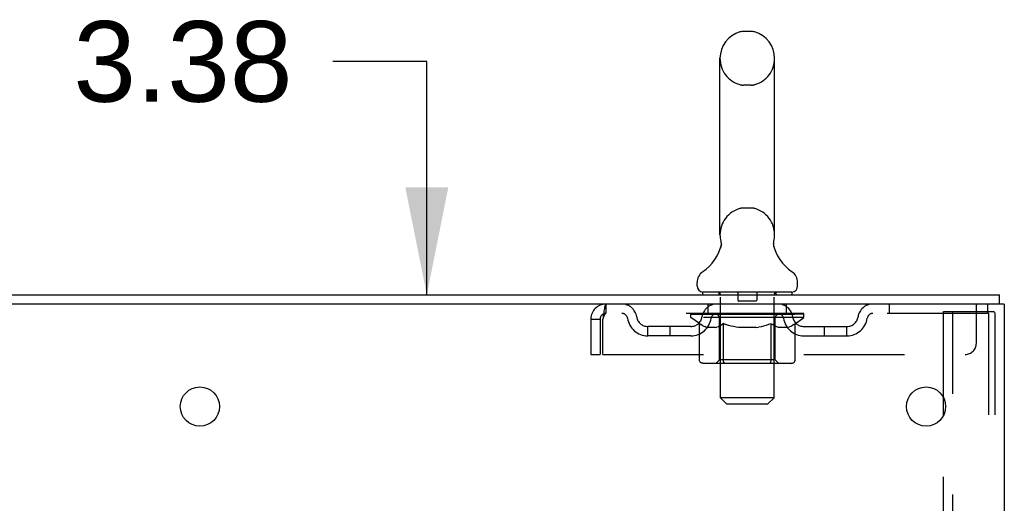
# Model space of a CAD drawing. Header units: inches. Extents: x 0 to 204, y 0 to 132.
# Tile 110 of 112: x 121.41 to 132.43, y 86.96 to 92.37. Entities that reach past the tile are written whole.
import ezdxf

# ---------------------------------------------------------------- set-up
doc = ezdxf.new("R2010")
doc.units = ezdxf.units.IN
doc.header["$LTSCALE"] = 11.243375
doc.header["$MEASUREMENT"] = 0
doc.linetypes.add('HIDDEN', pattern=[0.2, 0.1, -0.1])
doc.layers.get('0').update_dxf_attribs({"linetype": 'CONTINUOUS'})
doc.layers.add('DEFAULT_2', color=8, linetype='HIDDEN')
doc.layers.add('DIMENSIONS', color=7, linetype='CONTINUOUS')
doc.styles.get("Standard").update_dxf_attribs({"font": 'arial.ttf'})
doc.dimstyles.new('DIMSTYLE_1', dxfattribs={"dimtxt": 0.901875, "dimasz": 1.2025, "dimexe": 0.09, "dimexo": 0.07, "dimgap": 0.0375, "dimtad": 0, "dimtih": 1, "dimtoh": 1, "dimzin": 4, "dimdsep": 46, "dimtxsty": 'Standard', "dimblk": '_FILLED', "dimblk1": '_FILLED', "dimblk2": '_FILLED', "dimcen": 0.09, "dimadec": 3, "dimazin": 1, "dimtfac": 1, "dimtdec": 3, "dimtofl": 0, "dimtmove": 0, "dimatfit": 3, "dimldrblk": '_FILLED', "dimfxl": 0, "dimtolj": 1, "dimtzin": 4, "dimarcsym": 0})

# ---------------------------------------------------------------- blocks, each defined once
blk = doc.blocks.new('_FILLED')
at = {"color": 0, "linetype": 'ByBlock'}
blk.add_solid([(0, 0), (-1, 0.2), (-1, -0.2)], dxfattribs=at)
blk = doc.blocks.new('*D17')
at = {"layer": 'DIMENSIONS', "color": 2, "linetype": 'Continuous'}
for p, q in [((125.966, 91.9), (124.914, 91.9)), ((125.966, 89.29), (125.966, 91.9)), ((125.966, 85.915), (125.966, 83.51))]:
    blk.add_line(p, q, dxfattribs=at)
at = {"layer": 'DIMENSIONS', "color": 2, "linetype": 'Continuous', "xscale": 1.2025, "yscale": 1.2025, "zscale": 1.2025}
for p, rotation in [((125.966, 89.29), 270), ((125.966, 85.915), 90)]:
    blk.add_blockref('_FILLED', p, dxfattribs=dict(at, rotation=rotation))
at = {"layer": 'DIMENSIONS', "color": 2, "linetype": 'Continuous', "insert": (124.463, 92.351), "char_height": 0.9019, "width": 2.45082, "attachment_point": 3, "line_spacing_factor": 0.9}
blk.add_mtext('3.38', dxfattribs=at)

msp = doc.modelspace()

# ---------------------------------------------------------------- linework, layer by layer
at = {"color": 7, "linetype": 'Continuous'}
for p, q in [((129.596, 92.235), (129.509, 92.235)), ((129.246, 89.96), (129.246, 91.935)), ((129.858, 89.96), (129.858, 91.935)), ((129.253, 89.817), (129.251, 89.812)), ((129.847, 89.871), (129.848, 89.876)), ((129.847, 89.866), (129.847, 89.871)), ((129.847, 89.861), (129.847, 89.866)), ((129.847, 89.856), (129.847, 89.861)), ((129.847, 89.851), (129.847, 89.856)), ((129.847, 89.846), (129.847, 89.851)), ((129.848, 89.841), (129.847, 89.846)), ((129.848, 89.876), (129.849, 89.881)), ((129.848, 89.836), (129.848, 89.841)), ((129.849, 89.831), (129.848, 89.836)), ((129.849, 89.886), (129.85, 89.89)), ((129.85, 89.827), (129.849, 89.831)), ((129.851, 89.823), (129.85, 89.827)), ((128.99, 89.389), (128.99, 89.428)), ((130.115, 89.389), (130.115, 89.428)), ((129.052, 89.32), (129.052, 89.29)), ((130.052, 89.32), (129.052, 89.32)), ((130.052, 89.32), (130.052, 89.29)), ((132.375, 89.186), (132.375, 89.29)), ((132.371, 89.186), (132.337, 89.186))]:
    msp.add_line(p, q, dxfattribs=at)
at = {"color": 3, "linetype": 'Continuous'}
for p, q in [((114.674, 89.29), (132.375, 89.29)), ((132.337, 89.186), (114.674, 89.186)), ((132.427, 89.186), (132.371, 89.186)), ((132.427, 89.186), (132.427, 9.394)), ((131.748, 87.942), (131.748, 88.137))]:
    msp.add_line(p, q, dxfattribs=at)
at = {"color": 7, "linetype": 'Continuous'}
for points in [[(129.255, 89.89), (129.256, 89.886), (129.256, 89.881), (129.257, 89.876), (129.258, 89.871), (129.258, 89.866), (129.258, 89.861), (129.258, 89.856), (129.258, 89.851), (129.258, 89.846), (129.257, 89.841), (129.257, 89.836), (129.256, 89.832), (129.255, 89.827), (129.254, 89.822), (129.253, 89.817)], [(129.849, 89.881), (129.849, 89.886), (129.85, 89.89)]]:
    msp.add_lwpolyline(points, dxfattribs=at)
at = {"color": 3, "linetype": 'Continuous'}
for centre in [(123.427, 88.04), (131.552, 88.04)]:
    msp.add_circle(centre, 0.219, dxfattribs=at)
at = {"color": 7, "linetype": 'Continuous'}
for centre, radius, start, end in [((129.552, 91.935), 0.306, 105.6303, 180), ((129.509, 92.091), 0.144, 90, 105.6303), ((129.596, 92.091), 0.144, 74.3697, 90), ((129.552, 91.935), 0.306, 0, 74.3697), ((129.552, 89.96), 0.306, 180, 193.2053), ((129.552, 89.96), 0.306, 346.7947, 360), ((128.755, 89.976), 0.523, 304.6624, 347.2389), ((130.35, 89.976), 0.523, 192.7611, 235.3376), ((129.134, 89.428), 0.144, 124.6624, 180), ((129.971, 89.428), 0.144, 360, 55.3376), ((129.059, 89.389), 0.069, 180, 265), ((130.046, 89.389), 0.069, 275, 360)]:
    msp.add_arc(centre, radius, start, end, dxfattribs=at)
at = {"layer": 'DEFAULT_2', "color": 8, "linetype": 'HIDDEN'}
for p, q in [((129.596, 91.635), (129.509, 91.635)), ((129.596, 90.26), (129.509, 90.26)), ((129.232, 89.32), (129.232, 89.29)), ((129.252, 88.139), (129.252, 89.29)), ((129.447, 89.31), (129.447, 89.23)), ((129.657, 89.31), (129.657, 89.23)), ((129.852, 88.139), (129.852, 89.29)), ((129.872, 89.32), (129.872, 89.29)), ((127.969, 89.186), (127.969, 89.082)), ((129.115, 89.082), (129.115, 89.186)), ((129.647, 89.22), (129.457, 89.22)), ((129.99, 89.082), (129.99, 89.186)), ((131.14, 89.186), (131.14, 89.082)), ((132.115, 88.748), (132.115, 89.186)), ((132.24, 89.186), (132.24, 89.082)), ((127.802, 89.019), (127.802, 88.623)), ((127.802, 89.019), (127.906, 89.019)), ((127.906, 89.019), (127.906, 88.623)), ((127.936, 88.623), (127.936, 89.019)), ((132.24, 89.082), (127.969, 89.082)), ((128.919, 89.035), (128.919, 89.075)), ((128.919, 89.075), (129.226, 89.075)), ((129.016, 88.967), (128.919, 89.035)), ((130.186, 89.035), (128.919, 89.035)), ((128.92, 89.075), (128.92, 89.079)), ((129.041, 89.078), (128.92, 89.079)), ((128.929, 89.075), (128.929, 89.082)), ((128.938, 89.072), (128.938, 89.075)), ((128.938, 89.072), (130.167, 89.072)), ((128.946, 89.072), (128.946, 89.075)), ((128.947, 89.072), (128.947, 89.075)), ((128.957, 89.075), (128.957, 89.082)), ((128.974, 89.072), (128.974, 89.075)), ((128.976, 89.072), (128.976, 89.075)), ((129.004, 89.075), (129.004, 89.082)), ((129.019, 89.072), (129.019, 89.075)), ((129.021, 89.072), (129.021, 89.075)), ((129.041, 89.075), (129.041, 89.078)), ((129.067, 89.075), (129.067, 89.082)), ((129.069, 89.072), (129.069, 89.075)), ((129.069, 89.072), (129.069, 89.075)), ((129.072, 89.072), (129.072, 89.075)), ((129.08, 89.072), (129.08, 89.075)), ((129.08, 89.072), (129.08, 89.075)), ((129.083, 89.072), (129.083, 89.075)), ((129.086, 89.072), (129.086, 89.076)), ((129.091, 89.072), (129.091, 89.075)), ((129.105, 89.072), (129.105, 89.075)), ((129.123, 89.072), (129.123, 89.075)), ((129.124, 89.072), (129.124, 89.077)), ((129.144, 89.072), (129.144, 89.075)), ((129.144, 89.072), (129.144, 89.075)), ((129.145, 89.075), (129.145, 89.082)), ((129.155, 89.072), (129.155, 89.075)), ((129.159, 89.072), (129.159, 89.075)), ((129.169, 89.072), (129.169, 89.075)), ((129.18, 89.072), (129.18, 89.079)), ((129.195, 89.072), (129.195, 89.075)), ((129.198, 89.072), (129.198, 89.075)), ((129.226, 89.072), (129.226, 89.075)), ((129.293, 89.075), (129.231, 89.075)), ((129.236, 89.075), (129.236, 89.082)), ((129.24, 88.563), (129.24, 89.032)), ((129.243, 89.072), (129.243, 89.075)), ((129.247, 89.072), (129.247, 89.075)), ((129.253, 89.072), (129.253, 89.08)), ((129.257, 89.072), (129.257, 89.075)), ((129.268, 89.072), (129.268, 89.075)), ((129.293, 89.072), (129.293, 89.075)), ((129.367, 89.075), (129.308, 89.075)), ((129.329, 89.072), (129.329, 89.075)), ((129.336, 89.075), (129.336, 89.082)), ((129.34, 89.072), (129.34, 89.075)), ((129.342, 89.072), (129.342, 89.081)), ((129.345, 89.072), (129.345, 89.075)), ((129.352, 89.072), (129.352, 89.075)), ((129.367, 89.072), (129.367, 89.075)), ((129.448, 89.075), (129.393, 89.075)), ((129.407, 89.072), (129.407, 89.075)), ((129.438, 89.075), (129.552, 89.082)), ((129.443, 89.075), (129.443, 89.082)), ((129.443, 89.081), (129.443, 89.082)), ((129.443, 89.075), (129.443, 89.081)), ((129.443, 89.072), (129.443, 89.075)), ((129.447, 89.072), (129.447, 89.075)), ((129.448, 89.072), (129.448, 89.075)), ((129.448, 89.072), (129.448, 89.075)), ((129.532, 89.075), (129.483, 89.075)), ((129.489, 89.072), (129.489, 89.075)), ((129.532, 89.072), (129.532, 89.075)), ((129.55, 89.075), (129.55, 89.075)), ((129.55, 89.072), (129.55, 89.075)), ((129.55, 89.072), (129.55, 89.075)), ((129.552, 89.075), (129.552, 89.082)), ((129.552, 89.082), (129.667, 89.075)), ((129.555, 89.072), (129.555, 89.075)), ((129.555, 89.072), (129.555, 89.075)), ((129.555, 89.075), (129.555, 89.075)), ((129.573, 89.072), (129.573, 89.075)), ((129.573, 89.075), (129.622, 89.075)), ((129.616, 89.072), (129.616, 89.075)), ((129.657, 89.072), (129.657, 89.075)), ((129.657, 89.072), (129.657, 89.075)), ((129.657, 89.075), (129.712, 89.075)), ((129.658, 89.072), (129.658, 89.075)), ((129.662, 89.075), (129.662, 89.082)), ((129.662, 89.081), (129.662, 89.082)), ((129.662, 89.075), (129.662, 89.081)), ((129.662, 89.072), (129.662, 89.075)), ((129.698, 89.072), (129.698, 89.075)), ((129.738, 89.072), (129.738, 89.075)), ((129.738, 89.075), (129.797, 89.075)), ((129.753, 89.072), (129.753, 89.075)), ((129.76, 89.072), (129.76, 89.075)), ((129.763, 89.072), (129.763, 89.081)), ((129.765, 89.072), (129.765, 89.075)), ((129.769, 89.075), (129.769, 89.082)), ((129.776, 89.072), (129.776, 89.075)), ((129.812, 89.072), (129.812, 89.075)), ((129.812, 89.075), (129.874, 89.075)), ((129.837, 89.072), (129.837, 89.075)), ((129.847, 89.072), (129.847, 89.075)), ((129.852, 89.072), (129.852, 89.08)), ((129.858, 89.072), (129.858, 89.075)), ((129.862, 89.072), (129.862, 89.075)), ((129.865, 88.563), (129.865, 89.032)), ((129.869, 89.075), (129.869, 89.082)), ((129.879, 89.072), (129.879, 89.075)), ((129.879, 89.075), (130.081, 89.075)), ((129.907, 89.072), (129.907, 89.075)), ((129.91, 89.072), (129.91, 89.075)), ((129.925, 89.072), (129.925, 89.079)), ((129.936, 89.072), (129.936, 89.075)), ((129.946, 89.072), (129.946, 89.075)), ((129.95, 89.072), (129.95, 89.075)), ((129.96, 89.075), (129.96, 89.082)), ((129.961, 89.072), (129.961, 89.075)), ((129.961, 89.072), (129.961, 89.075)), ((129.981, 89.072), (129.981, 89.077)), ((129.982, 89.072), (129.982, 89.075)), ((130, 89.072), (130, 89.075)), ((130.014, 89.072), (130.014, 89.075)), ((130.019, 89.072), (130.019, 89.076)), ((130.022, 89.072), (130.022, 89.075)), ((130.025, 89.072), (130.025, 89.075)), ((130.025, 89.072), (130.025, 89.075)), ((130.033, 89.072), (130.033, 89.075)), ((130.035, 89.072), (130.035, 89.075)), ((130.036, 89.072), (130.036, 89.075)), ((130.038, 89.075), (130.038, 89.082)), ((130.084, 89.072), (130.084, 89.075)), ((130.086, 89.072), (130.086, 89.075)), ((130.086, 88.965), (130.186, 89.035)), ((130.101, 89.075), (130.101, 89.082)), ((130.129, 89.072), (130.129, 89.075)), ((130.131, 89.072), (130.131, 89.075)), ((130.148, 89.075), (130.148, 89.082)), ((130.158, 89.072), (130.158, 89.075)), ((130.159, 89.072), (130.159, 89.075)), ((130.167, 89.072), (130.167, 89.075)), ((130.176, 89.075), (130.176, 89.082)), ((130.186, 89.035), (130.186, 89.082)), ((131.748, 88.137), (131.748, 89.102)), ((131.748, 89.102), (132.229, 89.102)), ((131.852, 9.477), (131.852, 89.102)), ((132.229, 89.102), (132.302, 89.102)), ((132.25, 89.072), (132.25, 9.507)), ((132.323, 89.072), (132.323, 9.507)), ((128.438, 88.831), (128.438, 88.935)), ((128.921, 88.935), (128.438, 88.935)), ((128.688, 88.831), (128.688, 88.935)), ((129.016, 88.56), (129.016, 88.967)), ((129.016, 88.967), (129.031, 88.957)), ((129.046, 88.948), (129.031, 88.957)), ((129.06, 88.94), (129.046, 88.948)), ((129.075, 88.933), (129.06, 88.94)), ((129.089, 88.928), (129.075, 88.934)), ((129.103, 88.923), (129.089, 88.928)), ((129.197, 88.923), (129.103, 88.923)), ((129.197, 88.923), (129.211, 88.928)), ((129.226, 88.933), (129.211, 88.928)), ((129.24, 88.94), (129.225, 88.933)), ((129.254, 88.948), (129.24, 88.94)), ((129.269, 88.957), (129.254, 88.948)), ((129.284, 88.967), (129.269, 88.957)), ((129.284, 88.56), (129.284, 88.967)), ((129.284, 88.967), (129.313, 88.957)), ((129.342, 88.948), (129.313, 88.957)), ((129.37, 88.94), (129.341, 88.948)), ((129.398, 88.934), (129.369, 88.94)), ((129.426, 88.928), (129.398, 88.934)), ((129.453, 88.923), (129.426, 88.928)), ((129.651, 88.923), (129.453, 88.923)), ((129.651, 88.923), (129.679, 88.928)), ((129.707, 88.933), (129.679, 88.928)), ((129.734, 88.94), (129.706, 88.933)), ((129.762, 88.948), (129.734, 88.94)), ((129.79, 88.956), (129.762, 88.948)), ((129.819, 88.966), (129.79, 88.956)), ((129.819, 88.56), (129.819, 88.966)), ((129.819, 88.966), (129.833, 88.956)), ((129.847, 88.948), (129.833, 88.956)), ((129.861, 88.94), (129.847, 88.948)), ((129.874, 88.934), (129.86, 88.94)), ((129.888, 88.928), (129.874, 88.934)), ((129.901, 88.923), (129.888, 88.928)), ((130.005, 88.923), (129.901, 88.923)), ((130.005, 88.923), (130.018, 88.928)), ((130.032, 88.934), (130.018, 88.928)), ((130.045, 88.94), (130.032, 88.933)), ((130.059, 88.948), (130.045, 88.94)), ((130.073, 88.956), (130.059, 88.947)), ((130.086, 88.965), (130.072, 88.956)), ((130.086, 88.56), (130.086, 88.965)), ((130.184, 88.935), (130.667, 88.935)), ((130.417, 88.831), (130.417, 88.935)), ((130.667, 88.831), (130.667, 88.935)), ((128.921, 88.831), (128.438, 88.831)), ((130.184, 88.831), (130.667, 88.831)), ((127.802, 88.623), (127.906, 88.623)), ((127.936, 88.623), (131.99, 88.623)), ((130.044, 88.523), (129.059, 88.523)), ((129.24, 88.563), (129.2, 88.523)), ((129.865, 88.563), (129.24, 88.563)), ((129.797, 88.523), (129.8, 88.524)), ((129.805, 88.526), (129.808, 88.528)), ((129.808, 88.528), (129.81, 88.53)), ((129.865, 88.563), (129.905, 88.523)), ((129.321, 88.07), (129.252, 88.139)), ((129.852, 88.139), (129.252, 88.139)), ((129.783, 88.07), (129.852, 88.139)), ((129.321, 88.07), (129.783, 88.07)), ((131.748, 72.637), (131.748, 87.942))]:
    msp.add_line(p, q, dxfattribs=at)
for points in [[(127.969, 89.186), (127.967, 89.185), (127.965, 89.181), (127.962, 89.176), (127.96, 89.169), (127.958, 89.16), (127.955, 89.149), (127.953, 89.137), (127.951, 89.123), (127.948, 89.107), (127.946, 89.091), (127.944, 89.074), (127.941, 89.056), (127.939, 89.037), (127.936, 89.019)], [(127.969, 89.082), (127.967, 89.081), (127.965, 89.08), (127.962, 89.078), (127.96, 89.075), (127.958, 89.072), (127.955, 89.068), (127.953, 89.063), (127.951, 89.058), (127.948, 89.052), (127.946, 89.046), (127.944, 89.039), (127.941, 89.033), (127.939, 89.026), (127.936, 89.019)], [(132.244, 89.093), (132.239, 89.098), (132.234, 89.101), (132.229, 89.102)], [(132.244, 89.093), (132.247, 89.087), (132.249, 89.08), (132.25, 89.072)], [(132.317, 89.093), (132.313, 89.098), (132.308, 89.101), (132.302, 89.102)], [(132.317, 89.093), (132.321, 89.087), (132.323, 89.08), (132.323, 89.072)], [(129.059, 88.523), (129.054, 88.524), (129.049, 88.524), (129.044, 88.526), (129.039, 88.528), (129.034, 88.53), (129.03, 88.533), (129.026, 88.537), (129.023, 88.541), (129.02, 88.545), (129.018, 88.55), (129.017, 88.555), (129.016, 88.56)], [(129.305, 88.523), (129.302, 88.524), (129.3, 88.524), (129.297, 88.526), (129.295, 88.528), (129.293, 88.53), (129.291, 88.533), (129.289, 88.537), (129.287, 88.541), (129.286, 88.545), (129.285, 88.55), (129.284, 88.555), (129.284, 88.56)], [(129.8, 88.524), (129.803, 88.524), (129.805, 88.526)], [(129.81, 88.53), (129.812, 88.533), (129.814, 88.537), (129.816, 88.541), (129.817, 88.545)], [(129.812, 88.533), (129.814, 88.537), (129.816, 88.541)], [(129.817, 88.545), (129.818, 88.55), (129.819, 88.555), (129.819, 88.56)], [(129.818, 88.55), (129.819, 88.555), (129.819, 88.56)], [(130.044, 88.523), (130.049, 88.524), (130.054, 88.524), (130.059, 88.526), (130.064, 88.528), (130.068, 88.53), (130.073, 88.533), (130.077, 88.537), (130.08, 88.541), (130.083, 88.545), (130.085, 88.55), (130.086, 88.555), (130.086, 88.56)]]:
    msp.add_lwpolyline(points, dxfattribs=at)
for centre, radius, start, end in [((129.552, 91.935), 0.306, 180, 254.3697), ((129.552, 91.935), 0.306, 285.6303, 360), ((129.509, 91.779), 0.144, 254.3697, 270), ((129.596, 91.779), 0.144, 270, 285.6303), ((129.552, 89.96), 0.306, 105.6303, 180), ((129.509, 90.116), 0.144, 90, 105.6303), ((129.596, 90.116), 0.144, 74.3697, 90), ((129.552, 89.96), 0.306, 0, 74.3697), ((129.059, 89.389), 0.069, 265, 270), ((129.222, 89.29), 0.03, 0, 90), ((129.437, 89.31), 0.01, 0, 90), ((129.667, 89.31), 0.01, 90, 180), ((129.882, 89.29), 0.03, 90, 180), ((130.046, 89.389), 0.069, 270, 275), ((127.969, 89.019), 0.167, 90, 180), ((128.149, 89.019), 0.167, 8.0716, 90), ((129.21, 89.019), 0.167, 90, 171.9284), ((129.457, 89.23), 0.01, 180, 270), ((129.647, 89.23), 0.01, 270, 360), ((129.895, 89.019), 0.167, 8.0716, 90), ((130.956, 89.019), 0.167, 90, 171.9284), ((127.969, 89.019), 0.063, 90, 180), ((128.149, 89.019), 0.0625, 7.9863, 90), ((128.438, 89.06), 0.229, 187.9863, 270), ((128.438, 89.06), 0.125, 188.0716, 270), ((128.921, 89.06), 0.125, 270, 351.9284), ((128.921, 89.06), 0.229, 270, 352.0137), ((129.21, 89.019), 0.0625, 90, 172.0137), ((129.2, 89.032), 0.0398, 0, 90), ((129.905, 89.032), 0.0398, 90, 180), ((129.895, 89.019), 0.0625, 7.9863, 90), ((130.184, 89.06), 0.229, 187.9863, 270), ((130.184, 89.06), 0.125, 188.0716, 270), ((130.667, 89.06), 0.125, 270, 351.9284), ((130.667, 89.06), 0.229, 270, 352.0137), ((130.956, 89.019), 0.0625, 90, 172.0137), ((131.99, 88.748), 0.125, 270, 360)]:
    msp.add_arc(centre, radius, start, end, dxfattribs=at)
for centre, major_axis, ratio, start_param, end_param in [((129.552, 89.082), (0.633, 0.007), 0.05963, 9.249616, 9.431313), ((129.552, 89.082), (0.633, 0), 0.060556, -3.083241, -2.96706), ((129.552, 89.082), (0.633, 0.013), 0.05688, 2.791345, 2.965878), ((128.944, 89.07), (0.198, -0.002), 0.05963, 0.605815, 1.645666), ((128.875, 89.07), (0.198, 0.002), 0.05963, 0.25549, 1.295341), ((129.552, 89.082), (0.633, -0.007), 0.05963, -2.96643, -2.791898), ((128.875, 89.063), (0.198, 0.004), 0.05688, 1.20151, 1.294789), ((128.944, 89.063), (0.198, 0), 0.060556, 1.551758, 1.645036), ((128.899, 89.063), (0.198, 0.002), 0.05963, 1.170259, 1.376596), ((128.945, 89.065), (0.164, 0.002), 0.05963, 1.065228, 1.614276), ((128.925, 89.065), (0.164, 0.003), 0.05688, 0.890143, 1.43919), ((128.983, 89.065), (0.164, 0), 0.060556, 1.240391, 1.789438), ((129.552, 89.082), (0.633, 0.019), 0.052395, 2.616403, 2.790936), ((129.006, 89.07), (0.198, -0.004), 0.05688, 0.7809, 1.820751), ((128.871, 89.07), (0.198, 0.004), 0.05688, 0.080405, 1.120256), ((129.552, 89.082), (0.633, -0.013), 0.05688, -2.791345, -2.616812), ((128.871, 89.063), (0.198, 0.006), 0.052395, 1.026568, 1.119847), ((129.006, 89.063), (0.198, -0.002), 0.05963, 1.72692, 1.820198), ((128.924, 89.065), (0.164, 0.005), 0.052395, 0.715201, 1.264248), ((129.038, 89.065), (0.164, -0.002), 0.05963, 1.415553, 1.9646), ((129.552, 89.082), (0.633, 0.025), 0.046319, 2.441654, 2.616187), ((129.085, 89.07), (0.198, -0.006), 0.052395, 0.955842, 1.995693), ((128.888, 89.07), (0.198, 0.006), 0.052395, -0.094537, 0.945314), ((129.552, 89.082), (0.633, -0.019), 0.052395, -2.616403, -2.44187), ((128.888, 89.063), (0.198, 0.008), 0.046319, 0.851819, 0.945098), ((129.085, 89.063), (0.198, -0.004), 0.05688, 1.902006, 1.995284), ((128.943, 89.065), (0.164, 0.006), 0.046319, 0.540452, 1.089499), ((129.11, 89.065), (0.164, -0.003), 0.05688, 1.590638, 2.139686), ((128.899, 89.07), (0.198, 0), 0.060556, 0.430652, 0.777569), ((129.552, 89.082), (0.633, 0.029), 0.038841, 2.267123, 2.441656), ((129.179, 89.07), (0.198, -0.008), 0.046319, 1.130591, 2.170442), ((129.552, 89.082), (0.633, -0.025), 0.046319, -2.441654, -2.267121), ((128.925, 89.07), (0.198, 0.008), 0.046319, -0.269286, 0.770565), ((128.925, 89.063), (0.198, 0.009), 0.038841, 0.677289, 0.770567), ((129.179, 89.063), (0.198, -0.006), 0.052395, 2.076947, 2.170226), ((128.98, 89.065), (0.164, 0.008), 0.038841, 0.365921, 0.914969), ((129.194, 89.065), (0.164, -0.005), 0.052395, 1.76558, 2.314627), ((129.552, 89.082), (0.633, 0.033), 0.030195, 2.09281, 2.267343), ((129.284, 89.07), (0.198, -0.009), 0.038841, 1.305122, 2.344973), ((129.552, 89.082), (0.633, -0.029), 0.038841, -2.267123, -2.092591), ((128.982, 89.07), (0.198, 0.009), 0.038841, -0.443817, 0.596034), ((128.982, 89.063), (0.198, 0.01), 0.030195, 0.502975, 0.596254), ((129.284, 89.063), (0.198, -0.008), 0.046319, 2.251696, 2.344975), ((129.034, 89.065), (0.164, 0.009), 0.030195, 0.191608, 0.740655), ((129.29, 89.065), (0.164, -0.006), 0.046319, 1.940329, 2.489376), ((129.055, 89.07), (0.198, 0.01), 0.030195, -0.61813, 0.421721), ((129.552, 89.082), (0.633, 0.036), 0.020645, 1.918687, 2.09322), ((129.397, 89.07), (0.198, -0.01), 0.030195, 1.479435, 2.519286), ((129.552, 89.082), (0.633, -0.033), 0.030195, -2.09281, -1.918277), ((129.055, 89.063), (0.198, 0.011), 0.020645, 0.328852, 0.422131), ((129.397, 89.063), (0.198, -0.009), 0.038841, 2.426227, 2.519505), ((129.104, 89.065), (0.164, 0.009), 0.020645, 0.017485, 0.566532), ((129.393, 89.065), (0.164, -0.008), 0.038841, 2.11486, 2.663907), ((129.144, 89.07), (0.198, 0.011), 0.020645, -0.792253, 0.247598), ((129.552, 89.082), (0.633, 0.038), 0.010478, 1.744704, 1.919237), ((129.514, 89.07), (0.198, -0.011), 0.020645, 1.653558, 2.693409), ((129.552, 89.082), (0.633, -0.036), 0.020645, -1.918687, -1.744154), ((129.144, 89.063), (0.198, 0.012), 0.010478, 0.154869, 0.248148), ((129.514, 89.063), (0.198, -0.01), 0.030195, 2.60054, 2.693819), ((129.188, 89.065), (0.164, 0.01), 0.010478, 6.126688, 6.675735), ((129.501, 89.065), (0.164, -0.009), 0.030195, 2.289173, 2.83822), ((129.245, 89.07), (0.198, 0.012), 0.010478, -0.966236, -0.000846), ((129.633, 89.07), (0.198, -0.012), 0.010478, 1.827541, 2.867392), ((129.552, 89.082), (0.633, -0.038), 0.010478, -1.744704, -1.570171), ((129.633, 89.063), (0.198, -0.011), 0.020645, 2.774664, 2.867942), ((129.611, 89.065), (0.164, -0.009), 0.020645, 2.463296, 3.012344), ((129.472, 89.07), (0.198, 0.012), 0.010478, 0.274201, 1.314052), ((129.386, 89.065), (0.164, 0.01), 0.010478, -0.000483, 0.504314), ((129.355, 89.063), (0.198, 0.012), 0.010478, 0.099668, 0.192946), ((129.552, 89.082), (0.633, 0.038), 0.010478, -1.571421, -1.396888), ((129.75, 89.063), (0.198, -0.012), 0.010478, 2.948646, 3.041925), ((129.719, 89.065), (0.164, -0.01), 0.010478, 2.637279, 3.142076), ((129.591, 89.07), (0.198, 0.011), 0.020645, 0.448184, 1.488034), ((129.494, 89.065), (0.164, 0.009), 0.020645, 0.129249, 0.678296), ((129.472, 89.063), (0.198, 0.011), 0.020645, 0.273651, 0.366929), ((129.552, 89.082), (0.633, 0.036), 0.020645, -1.397439, -1.222906), ((129.552, 89.082), (0.633, -0.038), 0.010478, 1.222355, 1.396888), ((129.86, 89.07), (0.198, -0.012), 0.010478, -3.140747, -2.175357), ((129.708, 89.07), (0.198, 0.01), 0.030195, 0.622307, 1.662158), ((129.604, 89.065), (0.164, 0.009), 0.030195, 0.303372, 0.852419), ((129.917, 89.065), (0.164, -0.01), 0.010478, 2.749043, 3.29809), ((129.961, 89.07), (0.198, -0.011), 0.020645, 2.893995, 3.933846), ((129.591, 89.063), (0.198, 0.01), 0.030195, 0.447774, 0.541052), ((129.961, 89.063), (0.198, -0.012), 0.010478, 2.893445, 2.986723), ((129.552, 89.082), (0.633, 0.033), 0.030195, -1.223315, -1.048783), ((129.552, 89.082), (0.633, -0.036), 0.020645, 1.048373, 1.222906), ((129.821, 89.07), (0.198, 0.009), 0.038841, 0.79662, 1.836471), ((129.712, 89.065), (0.164, 0.008), 0.038841, 0.477686, 1.026733), ((130.001, 89.065), (0.164, -0.009), 0.020645, 2.57506, 3.124108), ((130.05, 89.07), (0.198, -0.01), 0.030195, 2.719872, 3.759723), ((129.926, 89.07), (0.198, 0.008), 0.046319, 0.971151, 2.011002), ((129.708, 89.063), (0.198, 0.009), 0.038841, 0.622087, 0.715366), ((130.05, 89.063), (0.198, -0.011), 0.020645, 2.719462, 2.812741), ((129.552, 89.082), (0.633, 0.029), 0.038841, -1.049002, -0.874469), ((129.552, 89.082), (0.633, -0.033), 0.030195, 0.87425, 1.048783), ((129.815, 89.065), (0.164, 0.006), 0.046319, 0.652216, 1.201263), ((130.02, 89.07), (0.198, 0.006), 0.052395, 1.1459, 2.185751), ((130.071, 89.065), (0.164, -0.009), 0.030195, 2.400937, 2.949985), ((130.123, 89.07), (0.198, -0.009), 0.038841, 2.545558, 3.585409), ((129.911, 89.065), (0.164, 0.005), 0.052395, 0.826965, 1.376012), ((129.821, 89.063), (0.198, 0.008), 0.046319, 0.796618, 0.889896), ((130.123, 89.063), (0.198, -0.01), 0.030195, 2.545339, 2.638617), ((130.099, 89.07), (0.198, 0.004), 0.05688, 1.320842, 2.360692), ((129.552, 89.082), (0.633, 0.025), 0.046319, -0.874471, -0.699939), ((129.552, 89.082), (0.633, -0.029), 0.038841, 0.699936, 0.874469), ((130.18, 89.07), (0.198, -0.008), 0.046319, 2.371028, 3.410879), ((130.125, 89.065), (0.164, -0.008), 0.038841, 2.226624, 2.775671), ((130.161, 89.07), (0.198, 0.002), 0.05963, 1.495927, 2.535778), ((129.995, 89.065), (0.164, 0.003), 0.05688, 1.001907, 1.550954), ((130.217, 89.07), (0.198, -0.006), 0.052395, 2.196279, 3.23613), ((129.926, 89.063), (0.198, 0.006), 0.052395, 0.971367, 1.064645), ((130.162, 89.065), (0.164, -0.006), 0.046319, 2.052093, 2.601141), ((130.18, 89.063), (0.198, -0.009), 0.038841, 2.371026, 2.464304), ((130.206, 89.07), (0.198, 0), 0.060556, 1.671089, 2.71094), ((130.234, 89.07), (0.198, -0.004), 0.05688, 2.021337, 3.061188), ((129.552, 89.082), (0.633, 0.019), 0.052395, -0.699723, -0.52519), ((129.552, 89.082), (0.633, -0.025), 0.046319, 0.525406, 0.699939), ((130.23, 89.07), (0.198, -0.002), 0.05963, 1.846251, 2.886102), ((130.067, 89.065), (0.164, 0.002), 0.05963, 1.176993, 1.72604), ((130.181, 89.065), (0.164, -0.005), 0.052395, 1.877344, 2.426392), ((130.122, 89.065), (0.164, 0), 0.060556, 1.352155, 1.901202), ((130.18, 89.065), (0.164, -0.003), 0.05688, 1.702402, 2.25145), ((130.16, 89.065), (0.164, -0.002), 0.05963, 1.527317, 2.076364), ((130.02, 89.063), (0.198, 0.004), 0.05688, 1.146309, 1.239587), ((130.217, 89.063), (0.198, -0.008), 0.046319, 2.196495, 2.289773), ((129.552, 89.082), (0.633, 0.013), 0.05688, -0.524781, -0.350248), ((129.552, 89.082), (0.633, -0.019), 0.052395, 0.350657, 0.52519), ((130.099, 89.063), (0.198, 0.002), 0.05963, 1.321394, 1.414673), ((130.234, 89.063), (0.198, -0.006), 0.052395, 2.021746, 2.115024), ((129.552, 89.082), (0.633, 0.007), 0.05963, -0.349695, -0.175162), ((129.552, 89.082), (0.633, -0.013), 0.05688, 0.175715, 0.350248), ((130.161, 89.063), (0.198, 0), 0.060556, 1.496556, 1.589835), ((130.23, 89.063), (0.198, -0.004), 0.05688, 1.846804, 1.940083), ((130.206, 89.063), (0.198, -0.002), 0.05963, 1.671719, 1.764997), ((129.552, 89.082), (0.633, 0), 0.060556, -0.174533, 0), ((129.552, 89.082), (0.633, -0.007), 0.05963, 0.000629, 0.175162)]:
    msp.add_ellipse(centre, major_axis=major_axis, ratio=ratio, start_param=start_param, end_param=end_param, dxfattribs=at)

# ---------------------------------------------------------------- dimensions: what is measured, and where the dimension line sits
at = {"layer": 'DIMENSIONS', "color": 2, "linetype": 'Continuous'}
dim = msp.add_linear_dim(base=(125.965992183, 85.914587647), p1=(132.315498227, 89.289587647), p2=(130.177498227, 85.914587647), angle=270, dimstyle='DIMSTYLE_1', dxfattribs=at)
dim.commit()
dim.dimension.update_dxf_attribs({"geometry": '*D17', "text_midpoint": (123.234605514, 91.894600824), "dimtype": 160})

doc.saveas('drawing.dxf')
